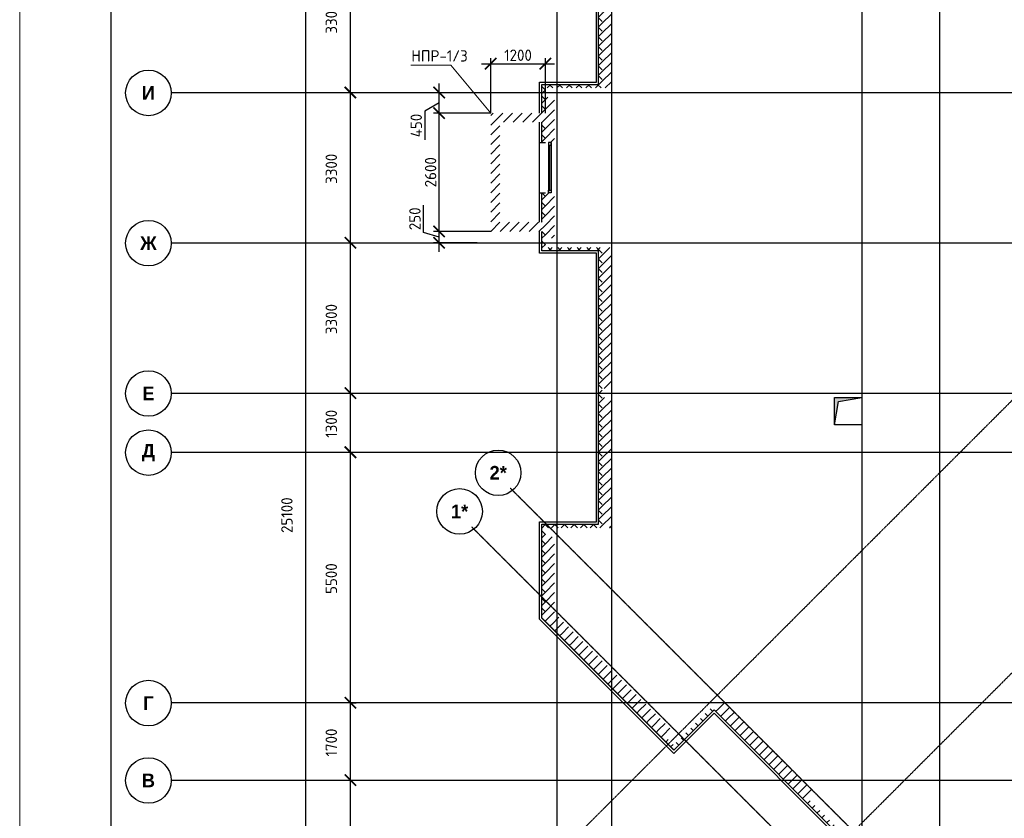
# Model space of a CAD drawing. Header units: millimetres. Extents: x 130535 to 1380046, y -231620 to 121434.
# Tile 19 of 135: x 213936 to 235554, y -35249 to -17709. Entities that reach past the tile are written whole.
import ezdxf

# ---------------------------------------------------------------- set-up
doc = ezdxf.new("R2010")
doc.units = ezdxf.units.MM
doc.linetypes.add('______5', pattern=[1.1, 0.8, -0.1, 0.1, -0.1])
doc.linetypes.add('DASHDOT_axis', pattern=[24, 20, -1.5, 1, -1.5])
doc.layers.get('DEFPOINTS').update_dxf_attribs({"lineweight": 0})
for name, color, linetype, lineweight in [('Standard', 7, 'Continuous', 25), ('Двери', 7, 'Continuous', 25), ('Колонны текст', 7, 'Continuous', 0), ('Общий01', 7, 'Continuous', 13), ('Оси', 7, '______5', 18), ('РАЗМЕРЫ', 7, 'Continuous', 9), ('Стена_ бетон несущ.', 7, 'Continuous', 70), ('ТОНКИЕ', 7, 'Continuous', 9)]:
    doc.layers.add(name, color=color, linetype=linetype, lineweight=lineweight)
doc.layers.add('ТОЛСТЫЕ_ОСНОВНЫЕ', color=7, linetype='Continuous')
doc.styles.add('ARIAL', font='arial.ttf')
doc.styles.add('Century Gothic', font='GOTHIC.TTF')
doc.styles.add('GOST-2.304_Type-B', font='GOST_Common.ttf')
doc.dimstyles.new('СПДС', dxfattribs={"dimscale": 100, "dimtxt": 2.5, "dimasz": 2.5, "dimexe": 1.25, "dimexo": 0, "dimtad": 1, "dimdec": 0, "dimtxsty": 'GOST-2.304_Type-B', "dimblk": 'ARCHTICK', "dimcen": 2.5, "dimdle": 2, "dimadec": 0, "dimazin": 2, "dimtfac": 0.75, "dimtdec": 0, "dimtmove": 1, "dimatfit": 3, "dimfxl": 1, "dimtolj": 1, "dimarcsym": 1})
pattern_1 = [(45, (387224.73, -49905.39), (-106.06602, 106.06602), []), (135, (387224.73, -49905.39), (-106.06602, -106.06602), [])]
pattern_2 = [(45, (387224.73, -49905.4), (-212.13203, 212.13203), []), (45, (387118.66, -49799.32), (-212.13203, 212.13203), [])]

# ---------------------------------------------------------------- blocks, each defined once
blk = doc.blocks.new('*U1424')
at = {"layer": 'ТОЛСТЫЕ_ОСНОВНЫЕ'}
blk.add_lwpolyline([(20, 5), (836, 5), (836, 589), (20, 589)], close=True, dxfattribs=at)
at = {"layer": 'ТОНКИЕ'}
blk.add_lwpolyline([(0, 0), (841, 0), (841, 594), (0, 594)], close=True, dxfattribs=at)
blk = doc.blocks.new('NSY101')
at = {"color": 0, "linetype": 'ByBlock', "lineweight": -2}
blk.add_circle((0, 0), 0.05, dxfattribs=at)
blk = doc.blocks.new('СЛОЖНЫЙ_ОБЪЕКТ_3')
at = {"layer": 'Оси', "color": 16, "linetype": 'Continuous', "lineweight": 25, "transparency": 33554687, "xscale": 9.999999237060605, "yscale": 9.999999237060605, "zscale": 9.999999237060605}
blk.add_blockref('NSY101', (-172.47, 15.488), dxfattribs=at)
at = {"layer": 'Оси', "color": 16, "linetype": 'Continuous', "lineweight": 25, "transparency": 33554687, "insert": (-172.47, 15.488), "char_height": 0.3, "width": 0.39, "attachment_point": 5, "style": 'Century Gothic'}
blk.add_mtext('\\A1;{\\fCentury Gothic|i0|b1;\\H0.300000;\\W1.000000;\\C16;В}\\P', dxfattribs=at)
blk = doc.blocks.new('СЛОЖНЫЙ_ОБЪЕКТ_4')
at = {"layer": 'Оси', "color": 16, "linetype": 'Continuous', "lineweight": 25, "transparency": 33554687, "xscale": 9.999999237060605, "yscale": 9.999999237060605, "zscale": 9.999999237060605}
blk.add_blockref('NSY101', (-172.47, 17.188), dxfattribs=at)
at = {"layer": 'Оси', "color": 16, "linetype": 'Continuous', "lineweight": 25, "transparency": 33554687, "insert": (-172.47, 17.188), "char_height": 0.3, "width": 0.345, "attachment_point": 5, "style": 'Century Gothic'}
blk.add_mtext('\\A1;{\\fCentury Gothic|i0|b1;\\H0.300000;\\W1.000000;\\C16;Г}\\P', dxfattribs=at)
blk = doc.blocks.new('СЛОЖНЫЙ_ОБЪЕКТ_5')
at = {"layer": 'Оси', "color": 16, "linetype": 'Continuous', "lineweight": 25, "transparency": 33554687, "xscale": 9.999999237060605, "yscale": 9.999999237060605, "zscale": 9.999999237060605}
blk.add_blockref('NSY101', (-172.47, 22.688), dxfattribs=at)
at = {"layer": 'Оси', "color": 16, "linetype": 'Continuous', "lineweight": 25, "transparency": 33554687, "insert": (-172.47, 22.688), "char_height": 0.3, "width": 0.47, "attachment_point": 5, "style": 'Century Gothic'}
blk.add_mtext('\\A1;{\\fCentury Gothic|i0|b1;\\H0.300000;\\W1.000000;\\C16;Д}\\P', dxfattribs=at)
blk = doc.blocks.new('СЛОЖНЫЙ_ОБЪЕКТ_6')
at = {"layer": 'Оси', "color": 16, "linetype": 'Continuous', "lineweight": 25, "transparency": 33554687, "xscale": 9.999999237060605, "yscale": 9.999999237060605, "zscale": 9.999999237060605}
blk.add_blockref('NSY101', (-172.47, 23.988), dxfattribs=at)
at = {"layer": 'Оси', "color": 16, "linetype": 'Continuous', "lineweight": 25, "transparency": 33554687, "insert": (-172.47, 23.988), "char_height": 0.3, "width": 0.365, "attachment_point": 5, "style": 'Century Gothic'}
blk.add_mtext('\\A1;{\\fCentury Gothic|i0|b1;\\H0.300000;\\W1.000000;\\C16;Е}\\P', dxfattribs=at)
blk = doc.blocks.new('СЛОЖНЫЙ_ОБЪЕКТ_7')
at = {"layer": 'Оси', "color": 16, "linetype": 'Continuous', "lineweight": 25, "transparency": 33554687, "xscale": 9.999999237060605, "yscale": 9.999999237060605, "zscale": 9.999999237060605}
blk.add_blockref('NSY101', (-172.47, 27.288), dxfattribs=at)
at = {"layer": 'Оси', "color": 16, "linetype": 'Continuous', "lineweight": 25, "transparency": 33554687, "insert": (-172.47, 27.288), "char_height": 0.3, "width": 0.54, "attachment_point": 5, "style": 'Century Gothic'}
blk.add_mtext('\\A1;{\\fCentury Gothic|i0|b1;\\H0.300000;\\W1.000000;\\C16;Ж}\\P', dxfattribs=at)
blk = doc.blocks.new('СЛОЖНЫЙ_ОБЪЕКТ_8')
at = {"layer": 'Оси', "color": 16, "linetype": 'Continuous', "lineweight": 25, "transparency": 33554687, "xscale": 9.999999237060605, "yscale": 9.999999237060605, "zscale": 9.999999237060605}
blk.add_blockref('NSY101', (-172.47, 30.588), dxfattribs=at)
at = {"layer": 'Оси', "color": 16, "linetype": 'Continuous', "lineweight": 25, "transparency": 33554687, "insert": (-172.47, 30.588), "char_height": 0.3, "width": 0.435, "attachment_point": 5, "style": 'Century Gothic'}
blk.add_mtext('\\A1;{\\fCentury Gothic|i0|b1;\\H0.300000;\\W1.000000;\\C16;И}\\P', dxfattribs=at)
blk = doc.blocks.new('СЛОЖНЫЙ_ОБЪЕКТ_28')
at = {"layer": 'Оси', "color": 16, "linetype": 'Continuous', "lineweight": 25, "transparency": 33554687, "xscale": 9.999999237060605, "yscale": 9.999999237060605, "zscale": 9.999999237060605}
blk.add_blockref('NSY101', (-163.63, 21.397), dxfattribs=at)
at = {"layer": 'Оси', "color": 16, "linetype": 'Continuous', "lineweight": 25, "transparency": 33554687, "insert": (-163.63, 21.397), "char_height": 0.3, "width": 0.57, "attachment_point": 5, "style": 'Century Gothic'}
blk.add_mtext('\\A1;{\\fCentury Gothic|i0|b1;\\H0.300000;\\W1.000000;\\C16;1*}\\P', dxfattribs=at)
blk = doc.blocks.new('СЛОЖНЫЙ_ОБЪЕКТ_29')
at = {"layer": 'Оси', "color": 16, "linetype": 'Continuous', "lineweight": 25, "transparency": 33554687, "xscale": 9.999999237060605, "yscale": 9.999999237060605, "zscale": 9.999999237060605}
blk.add_blockref('NSY101', (-162.782, 22.246), dxfattribs=at)
at = {"layer": 'Оси', "color": 16, "linetype": 'Continuous', "lineweight": 25, "transparency": 33554687, "insert": (-162.782, 22.246), "char_height": 0.3, "width": 0.57, "attachment_point": 5, "style": 'Century Gothic'}
blk.add_mtext('\\A1;{\\fCentury Gothic|i0|b1;\\H0.300000;\\W1.000000;\\C16;2*}\\P', dxfattribs=at)
blk = doc.blocks.new('_ArchTick')
at = {"color": 0, "linetype": 'ByBlock', "const_width": 0.15}
blk.add_lwpolyline([(-0.5, -0.5), (0.5, 0.5)], dxfattribs=at)
blk = doc.blocks.new('*D171')
at = {"layer": 'DEFPOINTS', "color": 0, "linetype": 'Continuous', "lineweight": 0, "transparency": 16777216}
for p in [(220222, -16009), (220222, -16009), (220222, -41109)]:
    blk.add_point(p, dxfattribs=at)
at = {"layer": 'Оси', "color": 0, "linetype": 'Continuous', "lineweight": -2, "transparency": 16777216}
for p, q in [((220222, -41309), (220222, -15809)), ((220222, -16009), (220347, -16009)), ((220222, -41109), (220347, -41109))]:
    blk.add_line(p, q, dxfattribs=at)
at = {"layer": 'Оси', "color": 0, "linetype": 'Continuous', "lineweight": -2, "transparency": 16777216, "xscale": 250, "yscale": 250, "zscale": 250}
for p, rotation in [((220222, -16009), 90), ((220222, -41109), 270)]:
    blk.add_blockref('_ArchTick', p, dxfattribs=dict(at, rotation=rotation))
at = {"layer": 'Оси', "color": 0, "linetype": 'Continuous', "lineweight": 13, "transparency": 16777216, "insert": (219803, -28591), "char_height": 250, "width": 104.17, "attachment_point": 5, "rotation": 90, "style": 'GOST-2.304_Type-B'}
blk.add_mtext('\\A1;25100', dxfattribs=at)
blk = doc.blocks.new('СЛОЖНЫЙ_ОБЪЕКТ_80')
at = {"layer": 'Общий01', "linetype": 'Continuous', "lineweight": 25, "true_color": 0x6d6d6d, "transparency": 33554687}
blk.add_hatch(color=251, dxfattribs=at).paths.add_polyline_path([(-155.397, 23.897), (-155.397, 23.297), (-155.311, 23.811), (-154.797, 23.897)])
at = {"layer": 'Общий01', "color": 7, "linetype": 'Continuous', "lineweight": 25, "transparency": 33554687}
for p, q in [((-155.397, 23.897), (-154.797, 23.897)), ((-155.397, 23.297), (-155.397, 23.897)), ((-155.397, 23.297), (-155.311, 23.811)), ((-155.311, 23.811), (-154.797, 23.897)), ((-154.797, 23.897), (-154.797, 23.297)), ((-154.797, 23.297), (-155.397, 23.297))]:
    blk.add_line(p, q, dxfattribs=at)
blk = doc.blocks.new('*D117')
at = {"layer": 'DEFPOINTS', "color": 0, "linetype": 'Continuous', "lineweight": 0, "transparency": 16777216}
for p in [(221197, -34409), (221197, -34409), (221197, -39909)]:
    blk.add_point(p, dxfattribs=at)
at = {"layer": 'Оси', "color": 0, "linetype": 'Continuous', "lineweight": -2, "transparency": 16777216}
for p, q in [((221197, -40109), (221197, -34209)), ((221197, -34409), (221322, -34409)), ((221197, -39909), (221322, -39909))]:
    blk.add_line(p, q, dxfattribs=at)
at = {"layer": 'Оси', "color": 0, "linetype": 'Continuous', "lineweight": -2, "transparency": 16777216, "xscale": 250, "yscale": 250, "zscale": 250}
for p, rotation in [((221197, -34409), 90), ((221197, -39909), 270)]:
    blk.add_blockref('_ArchTick', p, dxfattribs=dict(at, rotation=rotation))
at = {"layer": 'Оси', "color": 0, "linetype": 'Continuous', "lineweight": 13, "transparency": 16777216, "insert": (220778, -37184), "char_height": 250, "width": 83.33, "attachment_point": 5, "rotation": 90, "style": 'GOST-2.304_Type-B'}
blk.add_mtext('\\A1;5500', dxfattribs=at)
blk = doc.blocks.new('*D118')
at = {"layer": 'DEFPOINTS', "color": 0, "linetype": 'Continuous', "lineweight": 0, "transparency": 16777216}
for p in [(221197, -32709), (221197, -32709), (221197, -34409)]:
    blk.add_point(p, dxfattribs=at)
at = {"layer": 'Оси', "color": 0, "linetype": 'Continuous', "lineweight": -2, "transparency": 16777216}
for p, q in [((221197, -34609), (221197, -32509)), ((221197, -32709), (221322, -32709)), ((221197, -34409), (221322, -34409))]:
    blk.add_line(p, q, dxfattribs=at)
at = {"layer": 'Оси', "color": 0, "linetype": 'Continuous', "lineweight": -2, "transparency": 16777216, "xscale": 250, "yscale": 250, "zscale": 250}
for p, rotation in [((221197, -32709), 90), ((221197, -34409), 270)]:
    blk.add_blockref('_ArchTick', p, dxfattribs=dict(at, rotation=rotation))
at = {"layer": 'Оси', "color": 0, "linetype": 'Continuous', "lineweight": 13, "transparency": 16777216, "insert": (220778, -33584), "char_height": 250, "width": 83.33, "attachment_point": 5, "rotation": 90, "style": 'GOST-2.304_Type-B'}
blk.add_mtext('\\A1;1700', dxfattribs=at)
blk = doc.blocks.new('*D119')
at = {"layer": 'DEFPOINTS', "color": 0, "linetype": 'Continuous', "lineweight": 0, "transparency": 16777216}
for p in [(221197, -27209), (221197, -27209), (221197, -32709)]:
    blk.add_point(p, dxfattribs=at)
at = {"layer": 'Оси', "color": 0, "linetype": 'Continuous', "lineweight": -2, "transparency": 16777216}
for p, q in [((221197, -32909), (221197, -27009)), ((221197, -27209), (221322, -27209)), ((221197, -32709), (221322, -32709))]:
    blk.add_line(p, q, dxfattribs=at)
at = {"layer": 'Оси', "color": 0, "linetype": 'Continuous', "lineweight": -2, "transparency": 16777216, "xscale": 250, "yscale": 250, "zscale": 250}
for p, rotation in [((221197, -27209), 90), ((221197, -32709), 270)]:
    blk.add_blockref('_ArchTick', p, dxfattribs=dict(at, rotation=rotation))
at = {"layer": 'Оси', "color": 0, "linetype": 'Continuous', "lineweight": 13, "transparency": 16777216, "insert": (220778, -29984), "char_height": 250, "width": 83.33, "attachment_point": 5, "rotation": 90, "style": 'GOST-2.304_Type-B'}
blk.add_mtext('\\A1;5500', dxfattribs=at)
blk = doc.blocks.new('*D120')
at = {"layer": 'DEFPOINTS', "color": 0, "linetype": 'Continuous', "lineweight": 0, "transparency": 16777216}
for p in [(221197, -25909), (221197, -25909), (221197, -27209)]:
    blk.add_point(p, dxfattribs=at)
at = {"layer": 'Оси', "color": 0, "linetype": 'Continuous', "lineweight": -2, "transparency": 16777216}
for p, q in [((221197, -27409), (221197, -25709)), ((221197, -25909), (221322, -25909)), ((221197, -27209), (221322, -27209))]:
    blk.add_line(p, q, dxfattribs=at)
at = {"layer": 'Оси', "color": 0, "linetype": 'Continuous', "lineweight": -2, "transparency": 16777216, "xscale": 250, "yscale": 250, "zscale": 250}
for p, rotation in [((221197, -25909), 90), ((221197, -27209), 270)]:
    blk.add_blockref('_ArchTick', p, dxfattribs=dict(at, rotation=rotation))
at = {"layer": 'Оси', "color": 0, "linetype": 'Continuous', "lineweight": 13, "transparency": 16777216, "insert": (220778, -26584), "char_height": 250, "width": 83.33, "attachment_point": 5, "rotation": 90, "style": 'GOST-2.304_Type-B'}
blk.add_mtext('\\A1;1300', dxfattribs=at)
blk = doc.blocks.new('*D121')
at = {"layer": 'DEFPOINTS', "color": 0, "linetype": 'Continuous', "lineweight": 0, "transparency": 16777216}
for p in [(221197, -22609), (221197, -22609), (221197, -25909)]:
    blk.add_point(p, dxfattribs=at)
at = {"layer": 'Оси', "color": 0, "linetype": 'Continuous', "lineweight": -2, "transparency": 16777216}
for p, q in [((221197, -26109), (221197, -22409)), ((221197, -22609), (221322, -22609)), ((221197, -25909), (221322, -25909))]:
    blk.add_line(p, q, dxfattribs=at)
at = {"layer": 'Оси', "color": 0, "linetype": 'Continuous', "lineweight": -2, "transparency": 16777216, "xscale": 250, "yscale": 250, "zscale": 250}
for p, rotation in [((221197, -22609), 90), ((221197, -25909), 270)]:
    blk.add_blockref('_ArchTick', p, dxfattribs=dict(at, rotation=rotation))
at = {"layer": 'Оси', "color": 0, "linetype": 'Continuous', "lineweight": 13, "transparency": 16777216, "insert": (220778, -24284), "char_height": 250, "width": 83.33, "attachment_point": 5, "rotation": 90, "style": 'GOST-2.304_Type-B'}
blk.add_mtext('\\A1;3300', dxfattribs=at)
blk = doc.blocks.new('*D122')
at = {"layer": 'DEFPOINTS', "color": 0, "linetype": 'Continuous', "lineweight": 0, "transparency": 16777216}
for p in [(221197, -19309), (221197, -19309), (221197, -22609)]:
    blk.add_point(p, dxfattribs=at)
at = {"layer": 'Оси', "color": 0, "linetype": 'Continuous', "lineweight": -2, "transparency": 16777216}
for p, q in [((221197, -22809), (221197, -19109)), ((221197, -19309), (221322, -19309)), ((221197, -22609), (221322, -22609))]:
    blk.add_line(p, q, dxfattribs=at)
at = {"layer": 'Оси', "color": 0, "linetype": 'Continuous', "lineweight": -2, "transparency": 16777216, "xscale": 250, "yscale": 250, "zscale": 250}
for p, rotation in [((221197, -19309), 90), ((221197, -22609), 270)]:
    blk.add_blockref('_ArchTick', p, dxfattribs=dict(at, rotation=rotation))
at = {"layer": 'Оси', "color": 0, "linetype": 'Continuous', "lineweight": 13, "transparency": 16777216, "insert": (220778, -20984), "char_height": 250, "width": 83.33, "attachment_point": 5, "rotation": 90, "style": 'GOST-2.304_Type-B'}
blk.add_mtext('\\A1;3300', dxfattribs=at)
blk = doc.blocks.new('*D123')
at = {"layer": 'DEFPOINTS', "color": 0, "linetype": 'Continuous', "lineweight": 0, "transparency": 16777216}
for p in [(221197, -16009), (221197, -16009), (221197, -19309)]:
    blk.add_point(p, dxfattribs=at)
at = {"layer": 'Оси', "color": 0, "linetype": 'Continuous', "lineweight": -2, "transparency": 16777216}
for p, q in [((221197, -19509), (221197, -15809)), ((221197, -16009), (221322, -16009)), ((221197, -19309), (221322, -19309))]:
    blk.add_line(p, q, dxfattribs=at)
at = {"layer": 'Оси', "color": 0, "linetype": 'Continuous', "lineweight": -2, "transparency": 16777216, "xscale": 250, "yscale": 250, "zscale": 250}
for p, rotation in [((221197, -16009), 90), ((221197, -19309), 270)]:
    blk.add_blockref('_ArchTick', p, dxfattribs=dict(at, rotation=rotation))
at = {"layer": 'Оси', "color": 0, "linetype": 'Continuous', "lineweight": 13, "transparency": 16777216, "insert": (220778, -17684), "char_height": 250, "width": 83.33, "attachment_point": 5, "rotation": 90, "style": 'GOST-2.304_Type-B'}
blk.add_mtext('\\A1;3300', dxfattribs=at)
blk = doc.blocks.new('*D191')
at = {"layer": 'DEFPOINTS', "color": 0, "linetype": 'Continuous', "lineweight": 0, "transparency": 16777216}
for p in [(223145, -22359), (224278, -22359), (223981, -22609)]:
    blk.add_point(p, dxfattribs=at)
at = {"layer": 'РАЗМЕРЫ', "color": 0, "linetype": 'Continuous', "lineweight": -2, "transparency": 16777216}
for p, q in [((222802, -22381), (222802, -21781)), ((223145, -22809), (223145, -22159)), ((223145, -22484), (222802, -22381)), ((224278, -22359), (223020, -22359)), ((223981, -22609), (223020, -22609))]:
    blk.add_line(p, q, dxfattribs=at)
at = {"layer": 'РАЗМЕРЫ', "color": 0, "linetype": 'Continuous', "lineweight": -2, "transparency": 16777216, "xscale": 250, "yscale": 250, "zscale": 250}
for p, rotation in [((223145, -22359), 90), ((223145, -22609), 270)]:
    blk.add_blockref('_ArchTick', p, dxfattribs=dict(at, rotation=rotation))
at = {"layer": 'РАЗМЕРЫ', "color": 0, "linetype": 'Continuous', "lineweight": 0, "transparency": 16777216, "insert": (222614, -22081), "char_height": 250, "attachment_point": 5, "rotation": 90, "style": 'GOST-2.304_Type-B'}
blk.add_mtext('\\A1;250', dxfattribs=at)
blk = doc.blocks.new('*D192')
at = {"layer": 'DEFPOINTS', "color": 0, "linetype": 'Continuous', "lineweight": 0, "transparency": 16777216}
for p in [(223145, -19759), (224278, -19759), (224278, -22359)]:
    blk.add_point(p, dxfattribs=at)
at = {"layer": 'РАЗМЕРЫ', "color": 0, "linetype": 'Continuous', "lineweight": -2, "transparency": 16777216}
for p, q in [((223145, -22559), (223145, -19559)), ((224278, -19759), (223020, -19759)), ((224278, -22359), (223020, -22359))]:
    blk.add_line(p, q, dxfattribs=at)
at = {"layer": 'РАЗМЕРЫ', "color": 0, "linetype": 'Continuous', "lineweight": -2, "transparency": 16777216, "xscale": 250, "yscale": 250, "zscale": 250}
for p, rotation in [((223145, -19759), 90), ((223145, -22359), 270)]:
    blk.add_blockref('_ArchTick', p, dxfattribs=dict(at, rotation=rotation))
at = {"layer": 'РАЗМЕРЫ', "color": 0, "linetype": 'Continuous', "lineweight": 0, "transparency": 16777216, "insert": (222958, -21059), "char_height": 250, "attachment_point": 5, "rotation": 90, "style": 'GOST-2.304_Type-B'}
blk.add_mtext('\\A1;2600', dxfattribs=at)
blk = doc.blocks.new('*D193')
at = {"layer": 'DEFPOINTS', "color": 0, "linetype": 'Continuous', "lineweight": 0, "transparency": 16777216}
for p in [(223145, -19309), (223145, -19309), (224278, -19759)]:
    blk.add_point(p, dxfattribs=at)
at = {"layer": 'РАЗМЕРЫ', "color": 0, "linetype": 'Continuous', "lineweight": -2, "transparency": 16777216}
for p, q in [((223145, -19959), (223145, -19109)), ((223145, -19309), (223270, -19309)), ((223145, -19534), (222830, -19720)), ((222830, -19720), (222830, -20345)), ((224278, -19759), (223020, -19759))]:
    blk.add_line(p, q, dxfattribs=at)
at = {"layer": 'РАЗМЕРЫ', "color": 0, "linetype": 'Continuous', "lineweight": -2, "transparency": 16777216, "xscale": 250, "yscale": 250, "zscale": 250}
for p, rotation in [((223145, -19309), 90), ((223145, -19759), 270)]:
    blk.add_blockref('_ArchTick', p, dxfattribs=dict(at, rotation=rotation))
at = {"layer": 'РАЗМЕРЫ', "color": 0, "linetype": 'Continuous', "lineweight": 0, "transparency": 16777216, "insert": (222643, -20032), "char_height": 250, "attachment_point": 5, "rotation": 90, "style": 'GOST-2.304_Type-B'}
blk.add_mtext('\\A1;450', dxfattribs=at)
blk = doc.blocks.new('*D194')
at = {"layer": 'DEFPOINTS', "color": 0, "linetype": 'Continuous', "lineweight": 0, "transparency": 16777216}
for p in [(225478, -18676), (224278, -19759), (225478, -19759)]:
    blk.add_point(p, dxfattribs=at)
at = {"layer": 'РАЗМЕРЫ', "color": 0, "linetype": 'Continuous', "lineweight": -2, "transparency": 16777216}
for p, q in [((224278, -19759), (224278, -18551)), ((225478, -19759), (225478, -18551)), ((224078, -18676), (225678, -18676))]:
    blk.add_line(p, q, dxfattribs=at)
at = {"layer": 'РАЗМЕРЫ', "color": 0, "linetype": 'Continuous', "lineweight": -2, "transparency": 16777216, "xscale": 250, "yscale": 250, "zscale": 250, "rotation": 180}
blk.add_blockref('_ArchTick', (224278, -18676), dxfattribs=at)
at = {"layer": 'РАЗМЕРЫ', "color": 0, "linetype": 'Continuous', "lineweight": -2, "transparency": 16777216, "xscale": 250, "yscale": 250, "zscale": 250}
blk.add_blockref('_ArchTick', (225478, -18676), dxfattribs=at)
at = {"layer": 'РАЗМЕРЫ', "color": 0, "linetype": 'Continuous', "lineweight": 0, "transparency": 16777216, "insert": (224878, -18489), "char_height": 250, "attachment_point": 5, "style": 'GOST-2.304_Type-B'}
blk.add_mtext('\\A1;1200', dxfattribs=at)

msp = doc.modelspace()

# ---------------------------------------------------------------- hatches: boundary and pattern name
at = {"layer": 'Общий01', "linetype": 'Continuous', "lineweight": 13, "transparency": 33554687}
h = msp.add_hatch(dxfattribs=at)
h.set_pattern_fill('__________6', scale=100, style=0, pattern_type=2)
h.set_pattern_definition(pattern_1)
h.paths.add_polyline_path([(225397.8, -12888.5), (226647.8, -12888.5), (226647.8, -19128.5), (225397.8, -19128.5), (225397.8, -19758.7), (225477.8, -19758.7), (225477.8, -19208.5), (226727.8, -19208.5), (226727.8, -12808.5), (225477.8, -12808.5), (225477.8, -12048.7), (225397.8, -12048.7)], flags=0)
h = msp.add_hatch(dxfattribs=at)
h.set_pattern_fill('__________6', scale=100, style=0, pattern_type=2)
h.set_pattern_definition(pattern_1)
h.paths.add_polyline_path([(225397.8, -20408.5), (225477.8, -20408.5), (225477.8, -19958.7), (225397.8, -19958.7)], flags=0)
h = msp.add_hatch(dxfattribs=at)
h.set_pattern_fill('__________6', scale=100, style=0, pattern_type=2)
h.set_pattern_definition(pattern_1)
h.paths.add_polyline_path([(225397.8, -22158.7), (225477.8, -22158.7), (225477.8, -21508.5), (225397.8, -21508.5)], flags=0)
h = msp.add_hatch(dxfattribs=at)
h.set_pattern_fill('__________6', scale=100, style=0, pattern_type=2)
h.set_pattern_definition(pattern_1)
h.paths.add_polyline_path([(225477.8, -22358.7), (225397.8, -22358.7), (225397.8, -22788.5), (226647.8, -22788.5), (226647.8, -28788.5), (225397.8, -28788.5), (225397.8, -30853.1), (228297, -33752.3), (229180.8, -32868.5), (233826.9, -37514.5), (233176.4, -38165), (233232.9, -38221.6), (233940, -37514.5), (229180.8, -32755.3), (228297, -33639.2), (225477.8, -30819.9), (225477.8, -28868.5), (226727.8, -28868.5), (226727.8, -22708.5), (225477.8, -22708.5)], flags=0)
at = {"layer": 'Стена_ бетон несущ.', "linetype": 'Continuous', "lineweight": 35, "transparency": 33554687}
h = msp.add_hatch(dxfattribs=at)
h.set_pattern_fill('__________5', scale=100, style=0, pattern_type=2)
h.set_pattern_definition(pattern_2)
h.paths.add_polyline_path([(226927.8, -19208.5), (226927.8, -16108.5), (226727.8, -16108.5), (226727.8, -19208.5)], flags=0)
h = msp.add_hatch(dxfattribs=at)
h.set_pattern_fill('__________5', scale=100, style=0, pattern_type=2)
h.set_pattern_definition(pattern_2)
h.paths.add_polyline_path([(225477.8, -20408.5), (225677.8, -20408.5), (225677.8, -19408.5), (225477.8, -19408.5)], flags=0)
h = msp.add_hatch(dxfattribs=at)
h.set_pattern_fill('__________5', scale=100, style=0, pattern_type=2)
h.set_pattern_definition(pattern_2)
h.paths.add_polyline_path([(224277.8, -19758.7), (224277.8, -22358.7), (224477.8, -22358.7), (224477.8, -19758.7)], flags=0)
h = msp.add_hatch(dxfattribs=at)
h.set_pattern_fill('__________5', scale=100, style=0, pattern_type=2)
h.set_pattern_definition(pattern_2)
h.paths.add_polyline_path([(225477.8, -19758.7), (224477.8, -19758.7), (224477.8, -19958.7), (225477.8, -19958.7)], flags=0)
h = msp.add_hatch(dxfattribs=at)
h.set_pattern_fill('__________5', scale=100, style=0, pattern_type=2)
h.set_pattern_definition(pattern_2)
h.paths.add_polyline_path([(225677.8, -22508.5), (225677.8, -21508.5), (225477.8, -21508.5), (225477.8, -22508.5)], flags=0)
h = msp.add_hatch(dxfattribs=at)
h.set_pattern_fill('__________5', scale=100, style=0, pattern_type=2)
h.set_pattern_definition(pattern_2)
h.paths.add_polyline_path([(224477.8, -22358.7), (225477.8, -22358.7), (225477.8, -22158.7), (224477.8, -22158.7)], flags=0)
h = msp.add_hatch(dxfattribs=at)
h.set_pattern_fill('__________5', scale=100, style=0, pattern_type=2)
h.set_pattern_definition(pattern_2)
h.paths.add_polyline_path([(226927.8, -25808.5), (226927.8, -22708.5), (226727.8, -22708.5), (226727.8, -25808.5)], flags=0)
h = msp.add_hatch(dxfattribs=at)
h.set_pattern_fill('__________5', scale=100, style=0, pattern_type=2)
h.set_pattern_definition(pattern_2)
h.paths.add_polyline_path([(226927.8, -28868.5), (226927.8, -26008.5), (226727.8, -26008.5), (226727.8, -28868.5)], flags=0)
h = msp.add_hatch(dxfattribs=at)
h.set_pattern_fill('__________5', scale=100, style=0, pattern_type=2)
h.set_pattern_definition(pattern_2)
h.paths.add_polyline_path([(225677.8, -30737.1), (225677.8, -29068.5), (225477.8, -29068.5), (225477.8, -30819.9)], flags=0)
h = msp.add_hatch(dxfattribs=at)
h.set_pattern_fill('__________5', scale=100, style=0, pattern_type=2)
h.set_pattern_definition(pattern_2)
h.paths.add_polyline_path([(228297, -33356.3), (225677.8, -30737.1), (225477.8, -30819.9), (228155.6, -33497.7)], flags=0)
h = msp.add_hatch(dxfattribs=at)
h.set_pattern_fill('__________5', scale=100, style=0, pattern_type=2)
h.set_pattern_definition(pattern_2)
h.paths.add_polyline_path([(231415.3, -34707), (229322.3, -32613.9), (229180.8, -32755.3), (231273.9, -34848.4)], flags=0)

# ---------------------------------------------------------------- linework, layer by layer
at = {"color": 7, "linetype": 'DASHDOT_axis'}
for p, q in [((225727.8, 5808.8), (225727.8, -45070.9)), ((226927.8, 5808.8), (226927.8, -45070.9)), ((232427.8, 5808.8), (232427.8, -45070.9)), ((234127.8, 5808.8), (234127.8, -45070.9)), ((251393.5, -10401.2), (224427.8, -37366.9)), ((254384.6, -13392.3), (227418.9, -40358)), ((217262.6, -19308.5), (249317.1, -19308.5)), ((217262.6, -22608.5), (249317.1, -22608.5)), ((217262.6, -25908.5), (295644.3, -25908.5)), ((217262.6, -27208.5), (295644.3, -27208.5)), ((217262.6, -32708.5), (295644.3, -32708.5)), ((217262.6, -34408.5), (295644.3, -34408.5))]:
    msp.add_line(p, q, dxfattribs=at)
at = {"layer": 'Standard', "color": 7, "linetype": 'Continuous', "lineweight": 25, "transparency": 33554687}
for p, q in [((225549.8, -20408.5), (225549.8, -20464.5)), ((225605.8, -20408.5), (225549.8, -20408.5)), ((225549.8, -20408.5), (225549.8, -21508.5)), ((225549.8, -20464.5), (225605.8, -20464.5)), ((225605.8, -20464.5), (225605.8, -20408.5)), ((225605.8, -20408.5), (225605.8, -21508.5)), ((225549.8, -21508.5), (225549.8, -21452.5)), ((225549.8, -21452.5), (225605.8, -21452.5)), ((225605.8, -21508.5), (225549.8, -21508.5)), ((225605.8, -21452.5), (225605.8, -21508.5))]:
    msp.add_line(p, q, dxfattribs=at)
at = {"layer": 'Standard', "color": 7, "linetype": 'Continuous', "lineweight": 13, "transparency": 33554687}
msp.add_3dface([(225577.8, -21452.5, -1794), (225577.8, -21452.5, -606), (225577.8, -20464.5, -606), (225577.8, -20464.5, -1794)], dxfattribs=at)
at = {"layer": 'Колонны текст', "color": 7, "linetype": 'Continuous', "lineweight": 0}
msp.add_lwpolyline([(224277.8, -19758.7), (223405.6, -18708.8), (222522.1, -18708.8)], dxfattribs=at)
at = {"layer": 'Общий01', "color": 7, "linetype": 'Continuous', "lineweight": 25, "transparency": 33554687}
for p, q in [((226597.8, -19078.5), (226597.8, -12938.5)), ((226647.8, -19128.5), (226647.8, -12888.5)), ((225347.8, -19078.5), (226597.8, -19078.5)), ((225347.8, -19758.7), (225347.8, -19078.5)), ((225397.8, -19128.5), (226647.8, -19128.5)), ((225397.8, -19758.7), (225397.8, -19128.5)), ((225347.8, -22158.7), (225347.8, -19958.7)), ((225397.8, -20408.5), (225397.8, -19958.7)), ((225347.8, -20408.5), (225477.8, -20408.5)), ((225347.8, -21508.5), (225477.8, -21508.5)), ((225397.8, -22158.7), (225397.8, -21508.5)), ((225347.8, -22838.5), (225347.8, -22358.7)), ((225397.8, -22788.5), (225397.8, -22358.7)), ((226597.8, -22838.5), (225347.8, -22838.5)), ((226647.8, -22788.5), (225397.8, -22788.5)), ((226597.8, -28738.5), (226597.8, -22838.5)), ((226647.8, -28788.5), (226647.8, -22788.5)), ((225347.8, -30873.8), (225347.8, -28738.5)), ((225347.8, -28738.5), (226597.8, -28738.5)), ((225397.8, -30853.1), (225397.8, -28788.5)), ((225397.8, -28788.5), (226647.8, -28788.5)), ((228297, -33823), (225347.8, -30873.8)), ((228297, -33752.3), (225397.8, -30853.1)), ((229180.8, -32868.5), (228297, -33752.3)), ((229180.8, -32939.2), (228297, -33823)), ((233826.9, -37514.5), (229180.8, -32868.5)), ((233756.2, -37514.5), (229180.8, -32939.2))]:
    msp.add_line(p, q, dxfattribs=at)
at = {"layer": 'Оси', "color": 7, "linetype": '______5', "lineweight": 25, "transparency": 33554687}
for p, q in [((224703.8, -27995.4), (235175, -38466.6)), ((223855.3, -28843.9), (234326.5, -39315.1))]:
    msp.add_line(p, q, dxfattribs=at)

# ---------------------------------------------------------------- block references
at = {"color": 7, "xscale": 100, "yscale": 100, "zscale": 100}
msp.add_blockref('*U1424', (213936.3, -52733.6), dxfattribs=at)
at = {"layer": 'Общий01', "color": 7, "linetype": 'Continuous', "lineweight": 25, "transparency": 33554687, "xscale": 1000, "yscale": 1000, "zscale": 1000}
msp.add_blockref('СЛОЖНЫЙ_ОБЪЕКТ_80', (387224.7, -49905.4), dxfattribs=at)
at = {"layer": 'Оси', "color": 7, "linetype": 'Continuous', "lineweight": 25, "transparency": 33554687, "xscale": 1000, "yscale": 1000, "zscale": 1000}
for name, p in [('СЛОЖНЫЙ_ОБЪЕКТ_8', (389232.8, -49905.4)), ('СЛОЖНЫЙ_ОБЪЕКТ_7', (389232.8, -49905.4)), ('СЛОЖНЫЙ_ОБЪЕКТ_6', (389232.8, -49905.4)), ('СЛОЖНЫЙ_ОБЪЕКТ_5', (389232.8, -49905.4)), ('СЛОЖНЫЙ_ОБЪЕКТ_29', (387224.7, -49905.4)), ('СЛОЖНЫЙ_ОБЪЕКТ_28', (387224.7, -49905.4)), ('СЛОЖНЫЙ_ОБЪЕКТ_4', (389232.8, -49905.4)), ('СЛОЖНЫЙ_ОБЪЕКТ_3', (389232.8, -49905.4))]:
    msp.add_blockref(name, p, dxfattribs=at)

# ---------------------------------------------------------------- texts
at = {"layer": 'Двери', "color": 7, "linetype": 'Continuous', "lineweight": 13, "transparency": 33554687, "insert": (226053, -21001.2), "char_height": 250, "width": 796.667, "attachment_point": 5, "rotation": 90, "style": 'Century Gothic'}
msp.add_mtext('\\A1;{\\fCentury Gothic|i0|b1;\\H0.250000;\\W0.800000;\\c3254825728;ОП-1}\\P', dxfattribs=at)
at = {"layer": 'Колонны текст', "color": 7, "linetype": 'Continuous', "lineweight": 0, "insert": (222533.5, -18378.8), "char_height": 250, "attachment_point": 1, "style": 'GOST-2.304_Type-B'}
msp.add_mtext_dynamic_manual_height_columns('НПР-1/3', width=725.06, gutter_width=12.5, heights=[0], dxfattribs=at)
at = {"layer": 'Общий01', "color": 7, "linetype": 'Continuous', "lineweight": 25, "transparency": 33554687, "insert": (218420, -30419.7), "char_height": 400, "width": 2697.045, "attachment_point": 7, "rotation": 90, "style": 'ARIAL'}
msp.add_mtext('\\A1;{\\fArial|i0|b1;\\H0.400000;\\W1.000000;\\C7;Секция 3}\\P', dxfattribs=at)

# ---------------------------------------------------------------- dimensions: what is measured, and where the dimension line sits
at = {"layer": 'Оси', "color": 7, "linetype": 'Continuous', "lineweight": 13, "transparency": 33554687}
for base, p1, p2, picture, middle in [((220221.7, -16008.5), (220221.7, -41108.5), (220221.7, -16008.5), '*D171', (219990.4, -28591.1)), ((221197.1, -16008.5), (221197.1, -19308.5), (221197.1, -16008.5), '*D123', (220965.8, -17683.7)), ((221197.1, -19308.5), (221197.1, -22608.5), (221197.1, -19308.5), '*D122', (220965.8, -20983.7)), ((221197.1, -22608.5), (221197.1, -25908.5), (221197.1, -22608.5), '*D121', (220965.8, -24283.7)), ((221197.1, -25908.5), (221197.1, -27208.5), (221197.1, -25908.5), '*D120', (220965.8, -26583.7)), ((221197.1, -27208.5), (221197.1, -32708.5), (221197.1, -27208.5), '*D119', (220965.8, -29983.7)), ((221197.1, -32708.5), (221197.1, -34408.5), (221197.1, -32708.5), '*D118', (220965.8, -33583.7)), ((221197.1, -34408.5), (221197.1, -39908.5), (221197.1, -34408.5), '*D117', (220965.8, -37183.7))]:
    dim = msp.add_linear_dim(base=base, p1=p1, p2=p2, angle=90, dimstyle='СПДС', override={"dimtxt": 2.5, "dimgap": 0.625}, dxfattribs=at)
    dim.commit()
    dim.dimension.update_dxf_attribs({"geometry": picture, "text_midpoint": middle, "dimtype": 160})
at = {"layer": 'РАЗМЕРЫ', "color": 7, "linetype": 'Continuous', "lineweight": 0}
dim = msp.add_linear_dim(base=(225477.8, -18676.4), p1=(224277.8, -19758.7), p2=(225477.8, -19758.7), dimstyle='СПДС', dxfattribs=at)
dim.commit()
dim.dimension.update_dxf_attribs({"geometry": '*D194', "text_midpoint": (224877.8, -18488.9)})
dim = msp.add_linear_dim(base=(223145.3, -19308.5), p1=(224277.8, -19758.7), p2=(223145.3, -19308.5), angle=90, dimstyle='СПДС', dxfattribs=at)
dim.commit()
dim.dimension.update_dxf_attribs({"geometry": '*D193', "text_midpoint": (222830.5, -19782.1), "dimtype": 160})
for base, p1, p2, picture, middle in [((223145.3, -19758.7), (224277.8, -22358.7), (224277.8, -19758.7), '*D192', (222957.8, -21058.7)), ((223145.3, -22358.7), (223980.7, -22608.5), (224277.8, -22358.7), '*D191', (222614.1, -22318))]:
    dim = msp.add_linear_dim(base=base, p1=p1, p2=p2, angle=90, dimstyle='СПДС', dxfattribs=at)
    dim.commit()
    dim.dimension.update_dxf_attribs({"geometry": picture, "text_midpoint": middle})

doc.saveas('drawing.dxf')
